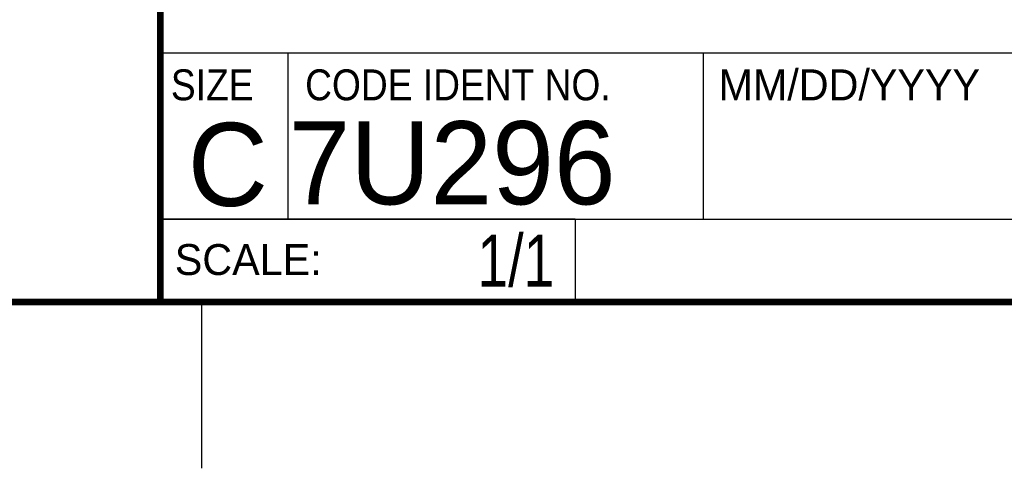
# Model space of a CAD drawing. Header units: inches. Extents: x 0 to 22, y 0 to 17.
# Tile 3 of 9: x 16 to 18.9, y 0 to 1.3. Entities that reach past the tile are written whole.
import ezdxf
from ezdxf.enums import TextEntityAlignment as Align

# ---------------------------------------------------------------- set-up
doc = ezdxf.new("R2010")
doc.units = ezdxf.units.IN
doc.header["$LTSCALE"] = 1.21
doc.header["$MEASUREMENT"] = 0
doc.layers.get('0').update_dxf_attribs({"linetype": 'CONTINUOUS'})
doc.styles.get("Standard").update_dxf_attribs({"font": 'txt', "width": 0.8})

msp = doc.modelspace()

# ---------------------------------------------------------------- linework, layer by layer
at = {"color": 2, "linetype": 'CONTINUOUS'}
for p, q in [((16.37365, 2.95963), (16.37365, 1.24963)), ((16.37365, 1.24963), (21.50365, 1.24963)), ((16.76, 0.75), (16.76, 1.25)), ((18.01, 1.25), (21.5, 1.25)), ((18.01, 1.25), (18.01, 0.75)), ((16.3748, 0.75006), (17.6248, 0.75006)), ((16.3748, 0.75006), (16.3748, 0.50006)), ((16.375, 0.75), (21.5, 0.75)), ((17.6248, 0.75006), (17.6248, 0.50006)), ((18.01, 0.75), (21.5, 0.75)), ((16.3748, 0.50006), (17.6248, 0.50006)), ((16.5, 0), (16.5, 0.5))]:
    msp.add_line(p, q, dxfattribs=at)
at = {"color": 7, "linetype": 'CONTINUOUS', "const_width": 0.02}
for points in [[(16.375, 2.96), (16.375, 0.5)], [(0.5, 0.5), (21.5, 0.5)]]:
    msp.add_lwpolyline(points, dxfattribs=at)

# ---------------------------------------------------------------- texts
at = {"color": 2, "linetype": 'CONTINUOUS', "width": 0.9}
for s, p in [('SIZE', (16.40698, 1.1072)), ('CODE IDENT NO.', (16.81137, 1.1072))]:
    msp.add_text(s, height=0.093, dxfattribs=at).set_placement(p)
at = {"color": 2, "linetype": 'CONTINUOUS'}
for s, p in [('MM/DD/YYYY', (18.0565, 1.1072)), ('SCALE:', (16.41875, 0.58151))]:
    msp.add_text(s, height=0.093, dxfattribs=at).set_placement(p)
at = {"color": 7, "linetype": 'CONTINUOUS'}
msp.add_text('C', height=0.25, dxfattribs=at).set_placement((16.57846, 0.78927), align=Align.CENTER)
msp.add_text('7U296', height=0.25, dxfattribs=at).set_placement((16.76137, 0.7941))
at = {"color": 7, "linetype": 'CONTINUOUS', "width": 0.8}
msp.add_text('1/1', height=0.15625, dxfattribs=at).set_placement((17.5623, 0.54693), align=Align.RIGHT)

doc.saveas('drawing.dxf')
